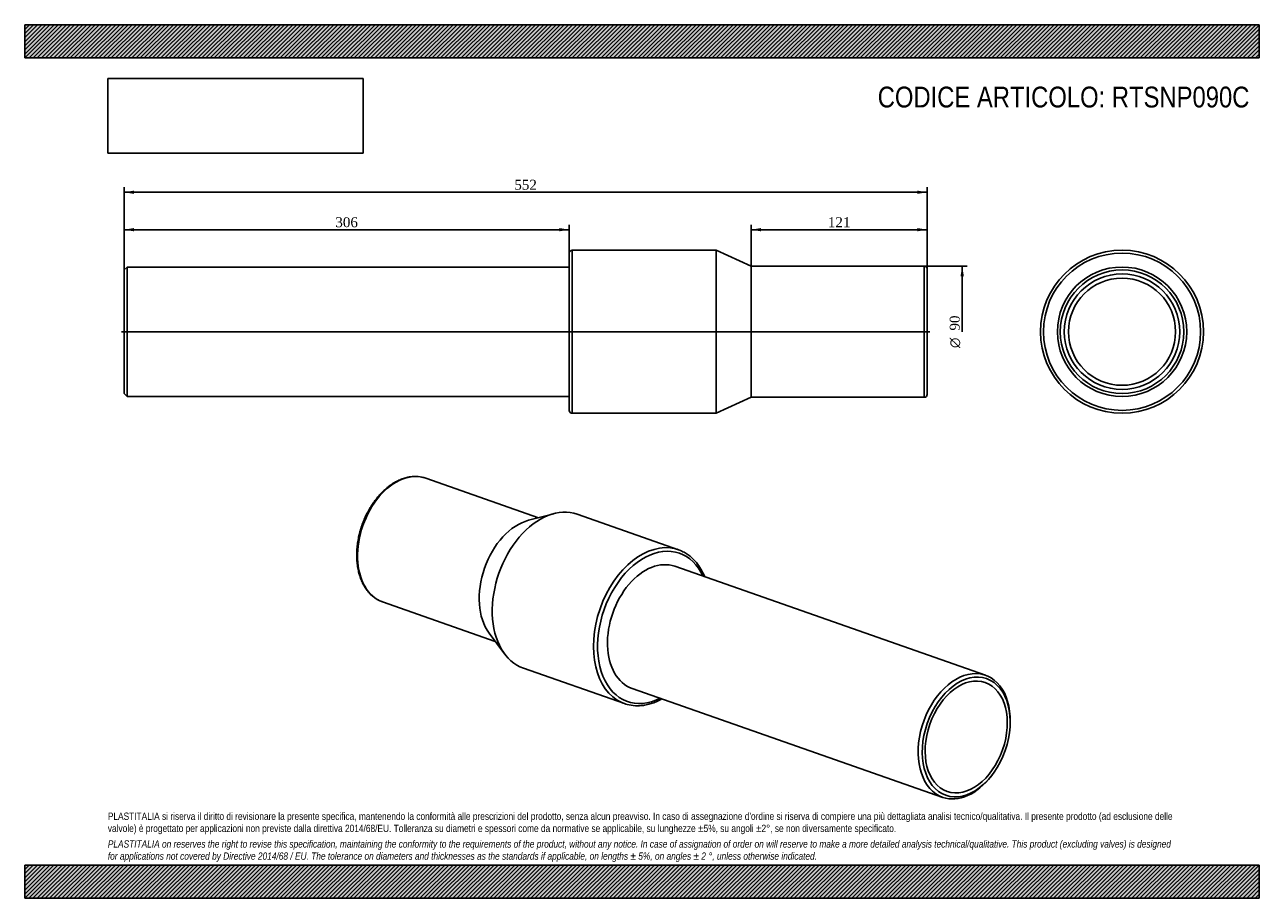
# Model space of a CAD drawing. Header units: millimetres. Extents: x 0 to 849, y 0 to 600.
import ezdxf
from ezdxf.enums import TextEntityAlignment as Align
from ezdxf.lldxf.tags import DXFTag

# ---------------------------------------------------------------- set-up
doc = ezdxf.new("R2010")
doc.units = ezdxf.units.MM
doc.header["$LTSCALE"] = 2.857143
for name, color, linetype in [('Default', 7, 'Continuous'), ('DV2_Default', 7, 'Continuous'), ('PARTE_PE_', 7, 'Continuous'), ('PARTEA_ACCIAIO', 7, 'Continuous')]:
    doc.layers.add(name, color=color, linetype=linetype)
doc.styles.add('SEACAD_Solid_Edge_ANSI1_Symbols', font='semeca1.ttf')
doc.styles.add('SEACAD_Times_New_Roman', font='times.ttf')
tags = doc.linetypes.add('CENTER2', pattern=[28.575, 19.05, -3.175, 3.175, -3.175]).pattern_tags.tags
tags[10:11] = [DXFTag(74, 4), DXFTag(75, 0), DXFTag(340, '0'), DXFTag(46, 0.0), DXFTag(50, 0.0), DXFTag(44, 0.0), DXFTag(45, 0.0)]
tags[8:9] = [DXFTag(74, 4), DXFTag(75, 0), DXFTag(340, '0'), DXFTag(46, 0.0), DXFTag(50, 0.0), DXFTag(44, 0.0), DXFTag(45, 0.0)]
tags[6:7] = [DXFTag(74, 4), DXFTag(75, 0), DXFTag(340, '0'), DXFTag(46, 0.0), DXFTag(50, 0.0), DXFTag(44, 0.0), DXFTag(45, 0.0)]
tags[4:5] = [DXFTag(74, 4), DXFTag(75, 0), DXFTag(340, '0'), DXFTag(46, 0.0), DXFTag(50, 0.0), DXFTag(44, 0.0), DXFTag(45, 0.0)]
doc.dimstyles.new('ANSImm', dxfattribs={"dimtxt": 6.857143, "dimasz": 6.857143, "dimexe": 3.428571, "dimexo": 0, "dimgap": 1.714286, "dimtad": 1, "dimdsep": 46, "dimtxsty": 'SEACAD_Times_New_Roman', "dimblk1": '_SE_FILLED', "dimblk2": '_SE_FILLED', "dimsah": 1, "dimcen": 3.428571, "dimazin": 0, "dimtfac": 0.85, "dimtdec": 3, "dimtofl": 0, "dimtmove": 0, "dimatfit": 3, "dimfxl": 1, "dimarcsym": 0})
picture_1 = doc.add_image_def('image1.jpg', size_in_pixel=(4302, 1260))

# ---------------------------------------------------------------- blocks, each defined once
blk = doc.blocks.new('SE')
at = {"layer": 'PARTE_PE_', "color": 7, "linetype": 'Continuous'}
for p, q in [((353.15, 261.42), (275.68, 288.55)), ((363.59, 264.16), (346.27, 259.61)), ((449.29, 239.41), (379.75, 263.76)), ((245.93, 203.61), (323.41, 176.48)), ((319.16, 182.19), (329.85, 167.82)), ((342.73, 158.05), (412.27, 133.7))]:
    blk.add_line(p, q, dxfattribs=at)
for centre, radius, start, end in [((268.41, 267.59), 22.18, 70.7115, 98.65573), ((421.23, 159.99), 27.78, 255.25655, 278.50734)]:
    blk.add_arc(centre, radius, start, end, dxfattribs=at)
for centre, major_axis, start_param, end_param in [((260.8, 246.08), (14.87, 42.47), 0, 3.141593), ((361.24, 210.91), (18.51, 52.85), 0, 3.141593), ((344.39, 216.81), (14.87, 42.47), 0.423967, 2.717625), ((430.78, 186.55), (-18.51, -52.85), 3.19289, 6.233308), ((432.18, 186.06), (17.85, 50.96), 0, 3.745456), ((430.78, 186.55), (-18.51, -52.85), 3.090271, 3.19289), ((432.18, 186.06), (14.69, 41.95), 0, 3.141593), ((432.18, 186.06), (17.85, 50.96), 5.679322, 6.283185), ((430.78, 186.55), (-18.51, -52.85), 6.233308, 6.283185), ((430.78, 186.55), (-18.51, -52.85), 0, 0.050705)]:
    blk.add_ellipse(centre, major_axis=major_axis, ratio=0.667959, start_param=start_param, end_param=end_param, dxfattribs=at)
for points, knots in [([(265.07, 289.52), (264.76, 289.47), (264.01, 289.35), (262.66, 289.07), (261.1, 288.65), (259.53, 288.12), (257.97, 287.5), (256.41, 286.78), (254.87, 285.97), (253.33, 285.07), (251.82, 284.07), (250.33, 282.99), (248.86, 281.82), (247.42, 280.57), (246.01, 279.24), (244.63, 277.84), (243.3, 276.36), (242, 274.81), (240.75, 273.2), (239.54, 271.53), (238.38, 269.79), (237.28, 268.01), (236.23, 266.17), (235.23, 264.29), (234.29, 262.37), (233.42, 260.41), (232.6, 258.42), (231.85, 256.4), (231.17, 254.36), (230.55, 252.3), (230, 250.22), (229.53, 248.14), (229.12, 246.05), (228.79, 243.96), (228.52, 241.87), (228.34, 239.79), (228.22, 237.73), (228.18, 235.68), (228.22, 233.66), (228.33, 231.67), (228.52, 229.7), (228.78, 227.78), (229.11, 225.89), (229.52, 224.05), (230, 222.26), (230.56, 220.53), (231.18, 218.85), (231.88, 217.23), (232.64, 215.69), (233.47, 214.21), (234.36, 212.8), (235.32, 211.48), (236.34, 210.23), (237.41, 209.07), (238.54, 207.99), (239.71, 207.01), (240.94, 206.11), (242.21, 205.31), (243.52, 204.61), (244.81, 204.02), (245.59, 203.74), (246, 203.59)], [0, 0, 0, 0, 0.009223, 0.026187, 0.04318, 0.060217, 0.077292, 0.094402, 0.111541, 0.128703, 0.145883, 0.163077, 0.18028, 0.19749, 0.214703, 0.231917, 0.24913, 0.266341, 0.283549, 0.300754, 0.317956, 0.335154, 0.352349, 0.369542, 0.386732, 0.403921, 0.421108, 0.438295, 0.455482, 0.47267, 0.489859, 0.507049, 0.524243, 0.541439, 0.558639, 0.575843, 0.593051, 0.610264, 0.627482, 0.644705, 0.661932, 0.679163, 0.696397, 0.713632, 0.730865, 0.748094, 0.765315, 0.782524, 0.799717, 0.816887, 0.834029, 0.851138, 0.868208, 0.885233, 0.902212, 0.919142, 0.936023, 0.95286, 0.969657, 0.986424, 1, 1, 1, 1]), ([(467.37, 220.85), (467.22, 221.19), (466.82, 222.14), (466.12, 223.64), (465.24, 225.32), (464.29, 226.93), (463.27, 228.46), (462.2, 229.92), (461.07, 231.29), (459.88, 232.58), (458.64, 233.78), (457.34, 234.9), (456, 235.92), (454.61, 236.86), (453.19, 237.69), (452, 238.3), (451.35, 238.57), (451.15, 238.66)], [0.7832498, 0.7832498, 0.7832498, 0.7832498, 0.7922555, 0.807942, 0.8236154, 0.8392723, 0.8549092, 0.8705226, 0.8861093, 0.9016665, 0.9171921, 0.9326849, 0.9481453, 0.9635745, 0.9789756, 0.9943529, 1, 1, 1, 1]), ([(425.34, 132.51), (425.68, 132.57), (426.51, 132.69), (428.02, 133), (429.74, 133.44), (431.49, 133.99), (433.23, 134.64), (434.96, 135.38), (436.55, 136.15), (437.55, 136.69), (437.98, 136.93)], [0, 0, 0, 0, 0.0083801, 0.0238951, 0.0394302, 0.0549944, 0.0705853, 0.0862, 0.1018353, 0.1136166, 0.1136166, 0.1136166, 0.1136166])]:
    blk.add_open_spline(points, degree=3, knots=knots, dxfattribs=at)
at = {"layer": 'PARTEA_ACCIAIO', "color": 7, "linetype": 'Continuous'}
for p, q in [((660.39, 153.23), (446.87, 228.01)), ((417.49, 144.11), (631.01, 69.33)), ((677.31, 120.04), (677.33, 120.97)), ((664.37, 83.98), (664.94, 84.71))]:
    blk.add_line(p, q, dxfattribs=at)
for start_param, end_param in [(2.027398, 6.283185), (0, 1.114195)]:
    blk.add_ellipse((645.7, 111.28), major_axis=(-14.69, -41.95), ratio=0.667959, start_param=start_param, end_param=end_param, dxfattribs=at)
for major_axis in [(14.03, 40.06), (-13.11, -37.44)]:
    blk.add_ellipse((647.11, 110.79), major_axis=major_axis, ratio=0.667959, dxfattribs=at)
blk = doc.blocks.new('SE1')
at = {"layer": 'DV2_Default', "color": 7, "linetype": 'CENTER2'}
blk.add_line((66.57, 389.13), (622.07, 389.13), dxfattribs=at)
at = {"layer": 'PARTE_PE_', "color": 7, "linetype": 'Continuous'}
for p, q in [((374.32, 335.13), (374.32, 443.13)), ((376.32, 445.13), (376.32, 333.13)), ((475.32, 445.13), (376.32, 445.13)), ((475.32, 333.13), (475.32, 445.13)), ((499.32, 434.13), (475.32, 445.13)), ((499.32, 344.13), (499.32, 434.13)), ((618.32, 434.13), (499.32, 434.13)), ((618.32, 344.13), (618.32, 434.13)), ((620.32, 432.13), (620.32, 346.13)), ((475.32, 333.13), (499.32, 344.13)), ((499.32, 344.13), (618.32, 344.13)), ((376.32, 333.13), (475.32, 333.13))]:
    blk.add_line(p, q, dxfattribs=at)
for centre, start, end in [((376.32, 443.13), 90, 180), ((618.32, 432.13), 0, 90), ((618.32, 346.13), 270, 0), ((376.32, 335.13), 180, 270)]:
    blk.add_arc(centre, 2, start, end, dxfattribs=at)
at = {"layer": 'PARTEA_ACCIAIO', "color": 7, "linetype": 'Continuous'}
for p, q in [((70.32, 433.58), (68.32, 431.58)), ((70.32, 433.58), (70.32, 344.68)), ((374.32, 433.58), (70.32, 433.58)), ((68.32, 346.68), (68.32, 431.58)), ((68.32, 346.68), (70.32, 344.68)), ((70.32, 344.68), (374.32, 344.68))]:
    blk.add_line(p, q, dxfattribs=at)
blk = doc.blocks.new('SE2')
at = {"layer": 'PARTE_PE_', "color": 7, "linetype": 'Continuous'}
for radius in [56, 54, 36.8]:
    blk.add_circle((754.23, 389.13), radius, dxfattribs=at)
at = {"layer": 'PARTEA_ACCIAIO', "color": 7, "linetype": 'Continuous'}
for radius in [44.45, 42.45, 39.67]:
    blk.add_circle((754.23, 389.13), radius, dxfattribs=at)
blk = doc.blocks.new('GDimGGroup')
at = {"layer": 'Default', "linetype": 'Continuous'}
blk.add_hatch(color=7, dxfattribs=at).paths.add_polyline_path([(645.51, 427.27), (644.36, 434.13), (643.22, 427.27)])
at = {"layer": 'Default', "color": 7, "linetype": 'Continuous'}
for p, q in [((618.32, 434.13), (647.79, 434.13)), ((644.36, 434.13), (644.36, 389.13))]:
    blk.add_line(p, q, dxfattribs=at)
for s, height, style, p in [('90', 6.857, 'SEACAD_Times_New_Roman', (635.79, 389.9)), ('O', 6.86, 'SEACAD_Solid_Edge_ANSI1_Symbols', (635.79, 377.96))]:
    blk.add_text(s, height=height, rotation=90, dxfattribs=dict(at, style=style)).set_placement(p, align=Align.TOP_LEFT)
blk = doc.blocks.new('DMBLK19')
at = {"layer": 'Default', "linetype": 'Continuous'}
for points in [[(506.18, 460.35), (499.32, 459.21), (506.18, 458.07)], [(613.46, 460.35), (613.46, 458.07), (620.32, 459.21)]]:
    blk.add_hatch(color=7, dxfattribs=at).paths.add_polyline_path(points)
at = {"layer": 'Default', "color": 7, "linetype": 'Continuous'}
for p, q in [((499.32, 434.13), (499.32, 462.64)), ((620.32, 459.21), (499.32, 459.21)), ((620.32, 432.13), (620.32, 462.64))]:
    blk.add_line(p, q, dxfattribs=at)
at = {"layer": 'Default', "color": 7, "linetype": 'Continuous', "style": 'SEACAD_Times_New_Roman'}
blk.add_text('121', height=6.857, dxfattribs=at).set_placement((552.02, 467.78), align=Align.TOP_LEFT)
blk = doc.blocks.new('_SE_FILLED')
at = {"color": 0}
blk.add_line((0, 0), (-1, 0), dxfattribs=at)
blk.add_solid([(0, 0), (-1, -0.1665), (-1, 0.1665), (0, 0)], dxfattribs=at)
blk = doc.blocks.new('DMBLK20')
at = {"layer": 'Default', "linetype": 'Continuous'}
for points in [[(75.18, 460.35), (68.32, 459.21), (75.18, 458.07)], [(367.46, 460.35), (367.46, 458.07), (374.32, 459.21)]]:
    blk.add_hatch(color=7, dxfattribs=at).paths.add_polyline_path(points)
at = {"layer": 'Default', "color": 7, "linetype": 'Continuous'}
for p, q in [((68.32, 431.58), (68.32, 462.64)), ((374.32, 459.21), (68.32, 459.21)), ((374.32, 443.13), (374.32, 462.64))]:
    blk.add_line(p, q, dxfattribs=at)
at = {"layer": 'Default', "color": 7, "linetype": 'Continuous', "style": 'SEACAD_Times_New_Roman'}
blk.add_text('306', height=6.857, dxfattribs=at).set_placement((213.52, 467.78), align=Align.TOP_LEFT)
blk = doc.blocks.new('DMBLK21')
at = {"layer": 'Default', "linetype": 'Continuous'}
for points in [[(75.18, 486.07), (68.32, 484.93), (75.18, 483.78)], [(613.46, 486.07), (613.46, 483.78), (620.32, 484.93)]]:
    blk.add_hatch(color=7, dxfattribs=at).paths.add_polyline_path(points)
at = {"layer": 'Default', "color": 7, "linetype": 'Continuous'}
for p, q in [((68.32, 389.13), (68.32, 488.35)), ((68.32, 484.93), (620.32, 484.93)), ((620.32, 389.13), (620.32, 488.35))]:
    blk.add_line(p, q, dxfattribs=at)
at = {"layer": 'Default', "color": 7, "linetype": 'Continuous', "style": 'SEACAD_Times_New_Roman'}
blk.add_text('552', height=6.857, dxfattribs=at).set_placement((336.52, 493.5), align=Align.TOP_LEFT)

msp = doc.modelspace()

# ---------------------------------------------------------------- hatches: boundary and pattern name
at = {"layer": 'Default', "linetype": 'Continuous'}
h = msp.add_hatch(dxfattribs=at)
h.set_pattern_fill('LINE', scale=0.629921, angle=45, style=0)
h.paths.add_polyline_path([(848.571, 577.143), (848.571, 600), (0, 600), (0, 577.143)])
for points in [[(848.571, 577.143), (848.571, 600), (0, 600), (0, 577.143)], [(848.571, 0), (848.571, 22.857), (0, 22.857), (0, 0)]]:
    msp.add_hatch(color=7, dxfattribs=at).paths.add_polyline_path(points)
h = msp.add_hatch(dxfattribs=at)
h.set_pattern_fill('LINE', scale=0.62992, angle=45, style=0)
h.paths.add_polyline_path([(848.571, 0), (848.571, 22.857), (0, 22.857), (0, 0)])

# ---------------------------------------------------------------- linework, layer by layer
at = {"layer": 'Default', "color": 7, "linetype": 'Continuous'}
for p, q in [((0, 600), (848.571, 600)), ((0, 577.143), (0, 600)), ((848.571, 600), (848.571, 577.143)), ((848.571, 577.143), (0, 577.143)), ((0, 22.857), (848.571, 22.857)), ((0, 0), (0, 22.857)), ((848.571, 22.857), (848.571, 0)), ((848.571, 0), (0, 0))]:
    msp.add_line(p, q, dxfattribs=at)

# ---------------------------------------------------------------- block references
at = {"layer": 'Default'}
for name in ['SE1', 'SE2', 'GDimGGroup', 'SE']:
    msp.add_blockref(name, (0, 0), dxfattribs=at)

# ---------------------------------------------------------------- texts
at = {"layer": 'Default', "attachment_point": 1}
for s, insert, char_height, width in [('{\\fArial Narrow|b0||i0||c0|p34;\\C7;\\H14.28571429;\\W1.;CODICE ARTICOLO: RTSNP090C}', (586.301, 557.462), 14.28571, 261.75003), ("{\\fArial Narrow|b0||i0||c0|p34;\\C7;\\H5.;\\W1.;PLASTITALIA si riserva il diritto di revisionare la presente specifica, mantenendo la conformità alle prescrizioni del prodotto, senza alcun preavviso. In caso di assegnazione d'ordine si riserva di compiere una più dettagliata analisi tecnico/qualitativa. Il presente prodotto (ad esclusione delle \\P}{\\fArial Narrow|b0||i0||c0|p34;\\C7;\\H5.;\\W1.;valvole) è progettato per applicazioni non previste dalla direttiva 2014/68/EU. Tolleranza su diametri e spessori come da normative se applicabile, su lunghezze ±5%, su angoli ±2°, se non diversamente specificato.\\P}{\\fArial Narrow|b0||i0||c0|p34;\\C7;\\H1.428571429;\\W1.;   \\P}{\\fArial Narrow|b0||i1||c0|p34;\\C7;\\H5.;\\W1.;PLASTITALIA on reserves the right to revise this specification, maintaining the conformity to the requirements of the product, without any notice. In case of assignation of order on will reserve to make a more detailed analysis technical/qualitative. This product (excluding valves) is designed \\P}{\\fArial Narrow|b0||i1||c0|p34;\\C7;\\H5.;\\W1.;for applications not covered by Directive 2014/68 / EU. The tolerance on diameters and thicknesses as the standards if applicable, on lengths ± 5%, on angles ± 2 °, unless otherwise indicated.\\P}", (57.143, 58.864), 5, 734.28571)]:
    msp.add_mtext(s, dxfattribs=dict(at, insert=insert, char_height=char_height, width=width))

# ---------------------------------------------------------------- dimensions: what is measured, and where the dimension line sits
at = {"layer": 'Default', "color": 7, "linetype": 'Continuous'}
dim = msp.add_linear_dim(base=(68.321, 484.926), p1=(68.321, 389.129), p2=(620.321, 389.129), angle=0, text='\\A1;<>', dimstyle='ANSImm', dxfattribs=at)
dim.commit()
dim.dimension.update_dxf_attribs({"geometry": 'DMBLK21', "text_midpoint": (344.321, 484.926), "dimtype": 161})
dim = msp.add_linear_dim(base=(68.321, 459.211), p1=(374.321, 443.129), p2=(68.321, 431.579), text='\\A1;<>', dimstyle='ANSImm', override={"dimdec": 0}, dxfattribs=at)
dim.commit()
dim.dimension.update_dxf_attribs({"geometry": 'DMBLK20', "text_midpoint": (221.321, 459.211), "dimtype": 160})
dim = msp.add_linear_dim(base=(499.321, 459.211), p1=(620.321, 432.129), p2=(499.321, 434.129), text='\\A1;<>', dimstyle='ANSImm', dxfattribs=at)
dim.commit()
dim.dimension.update_dxf_attribs({"geometry": 'DMBLK19', "text_midpoint": (559.821, 459.211), "dimtype": 160})

# ---------------------------------------------------------------- pictures from other files: only their frames are drawn
image = msp.add_image(picture_1, insert=(57.143, 511.723), size_in_units=(175.592, 51.429))
image.dxf.flags = 7

doc.saveas('drawing.dxf')
